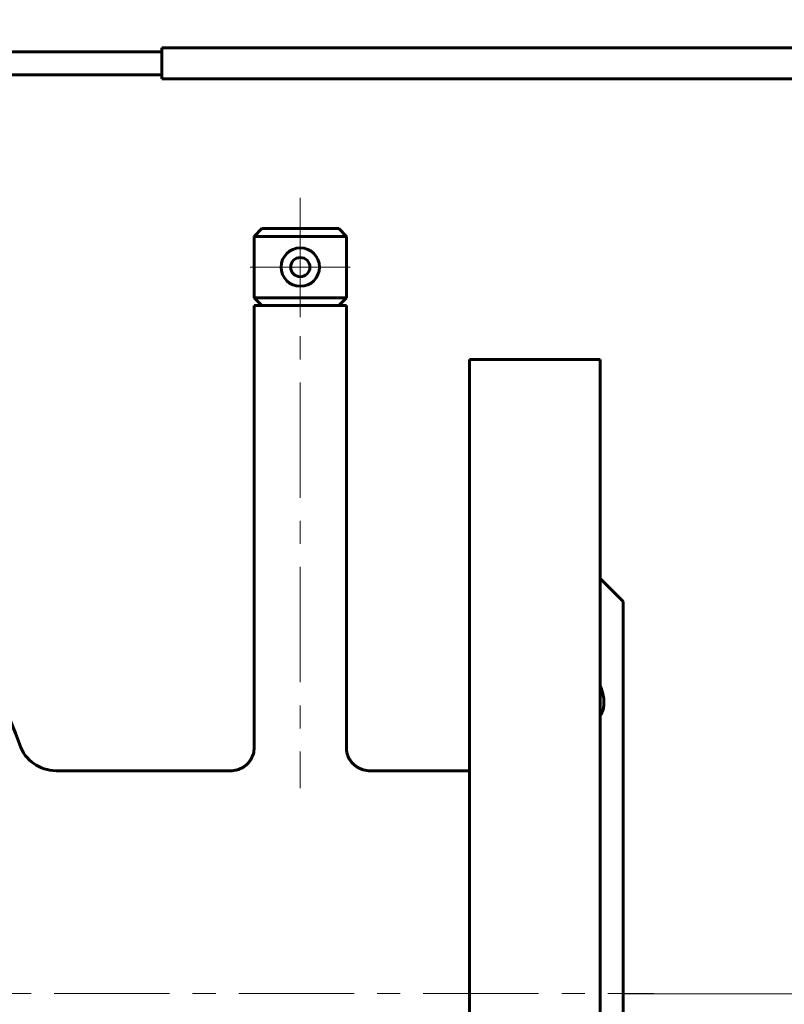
# Model space of a CAD drawing. Header units: millimetres. Extents: x 0 to 420, y 0 to 297.
# Tile 20 of 22: x 160 to 210, y 168 to 232. Entities that reach past the tile are written whole.
import ezdxf

# ---------------------------------------------------------------- set-up
doc = ezdxf.new("R2010")
doc.units = ezdxf.units.MM
for name, pattern in [('K5LT_AXLED', [12, 7.5, -1.5, 1.5, -1.5]), ('K5LT_BASIC', [0]), ('K5LT_THIN', [0])]:
    doc.linetypes.add(name, pattern=pattern)
doc.layers.add('Системный слой', color=7, linetype='Continuous')
doc.layers.add('Системный слой (1)', color=7, linetype='Continuous', true_color=0x6c6c6c)
doc.styles.add('KDIMTEXTSTYLE', font='GOST_AU.SHX', dxfattribs={"width": 0.96, "oblique": 15, "height": 5})
doc.styles.add('KTEXTSTYLE', font='GOST_AU.SHX', dxfattribs={"width": 0.96, "height": 5})
doc.dimstyles.new('KDIMSTYLE (0.50)', dxfattribs={"dimtxt": 5, "dimasz": 1, "dimexe": 2, "dimexo": 0, "dimgap": 1, "dimtad": 1, "dimlfac": 2, "dimtxsty": 'KDIMTEXTSTYLE', "dimsah": 1, "dimcen": 0, "dimdle": 1, "dimadec": 0, "dimazin": 0, "dimtfac": 0.667, "dimtmove": 0, "dimatfit": 3, "dimfxl": 1, "dimtvp": 1, "dimtolj": 1, "dimtzin": 0, "dimarcsym": 0})

# ---------------------------------------------------------------- blocks, each defined once
blk = doc.blocks.new('U0')
at = {"layer": 'Системный слой (1)', "color": 150, "linetype": 'K5LT_BASIC', "lineweight": 60, "true_color": 0x0080ff}
for p, q in [((174.022, 182.883), (162.637, 182.883)), ((189.522, 182.883), (183.022, 182.883))]:
    blk.add_line(p, q, dxfattribs=at)
blk = doc.blocks.new('U2')
at = {"layer": 'Системный слой (1)', "color": 150, "linetype": 'K5LT_BASIC', "lineweight": 60, "true_color": 0x0080ff}
for p, q in [((198.022, 168.383), (198.022, 209.633)), ((198.022, 127.133), (198.022, 168.383))]:
    blk.add_line(p, q, dxfattribs=at)
blk = doc.blocks.new('U4')
at = {"layer": 'Системный слой (1)', "color": 150, "linetype": 'K5LT_BASIC', "lineweight": 60, "true_color": 0x0080ff}
for p, q in [((189.522, 168.383), (189.522, 209.633)), ((189.522, 127.133), (189.522, 168.383))]:
    blk.add_line(p, q, dxfattribs=at)
blk = doc.blocks.new('U7')
at = {"layer": 'Системный слой (1)', "color": 150, "linetype": 'K5LT_BASIC', "lineweight": 60, "true_color": 0x0080ff}
for p, q in [((199.522, 168.383), (199.522, 193.883)), ((199.522, 142.883), (199.522, 168.383))]:
    blk.add_line(p, q, dxfattribs=at)
blk = doc.blocks.new('D1')
at = {"layer": 'Системный слой (1)'}
for points in [[(126.522, 239.799), (127.022, 240.457), (122.022, 239.799), (127.022, 239.141)], [(244.522, 239.799), (239.522, 240.457), (240.022, 239.799), (239.522, 239.141)]]:
    blk.add_hatch(color=7, dxfattribs=at).paths.add_polyline_path(points)
at = {"layer": 'Системный слой (1)', "color": 7, "linetype": 'K5LT_THIN', "lineweight": 18}
for p, q in [((122.022, 227.133), (122.022, 241.799)), ((244.522, 229.633), (244.522, 241.799)), ((122.022, 239.799), (127.022, 240.457)), ((127.022, 240.457), (126.522, 239.799)), ((240.022, 239.799), (239.522, 240.457)), ((239.522, 240.457), (244.522, 239.799)), ((127.022, 239.141), (122.022, 239.799)), ((244.522, 239.799), (122.022, 239.799)), ((126.522, 239.799), (127.022, 239.141)), ((244.522, 239.799), (239.522, 239.141)), ((239.522, 239.141), (240.022, 239.799))]:
    blk.add_line(p, q, dxfattribs=at)
blk.add_wipeout([(177.864, 240.799), (177.864, 248.181), (188.247, 248.181), (188.247, 240.799)]).dxf.layer = 'Системный слой (1)'
at = {"layer": 'Системный слой (1)', "color": 7, "insert": (177.864, 247.387), "char_height": 5, "attachment_point": 1, "style": 'KTEXTSTYLE'}
blk.add_mtext('\\H5.0;\\W1.000;\\Q15;\\Q15;\\W0.965;245', dxfattribs=at)
blk = doc.blocks.new('KDIMARROW_01')
at = {"layer": 'Системный слой'}
blk.add_hatch(color=0, dxfattribs=at).paths.add_polyline_path([(-5, -0.658), (0, 0), (-5, 0.658), (-4.5, 0)])
at = {"layer": 'Системный слой', "color": 0, "linetype": 'K5LT_THIN', "lineweight": 18}
for p, q in [((-4.5, 0), (-5, 0.658)), ((-5, 0.658), (0, 0)), ((0, 0), (-5, -0.658)), ((-5, -0.658), (-4.5, 0))]:
    blk.add_line(p, q, dxfattribs=at)
at = {"layer": 'Системный слой (1)', "color": 0, "linetype": 'K5LT_THIN', "lineweight": 18}
blk.add_line((334.138, 168.383), (333.638, 168.383), dxfattribs=at)
blk = doc.blocks.new('D2')
at = {"layer": 'Системный слой (1)'}
for points in [[(256.24, 224.883), (255.581, 229.883), (254.923, 224.883), (255.581, 225.383)], [(255.581, 168.383), (256.24, 173.383), (255.581, 172.883), (254.923, 173.383)]]:
    blk.add_hatch(color=7, dxfattribs=at).paths.add_polyline_path(points)
at = {"layer": 'Системный слой (1)', "color": 7, "linetype": 'K5LT_THIN', "lineweight": 18}
for p, q in [((239.522, 229.883), (257.581, 229.883)), ((254.923, 224.883), (255.581, 229.883)), ((255.581, 229.883), (256.24, 224.883)), ((255.581, 229.883), (255.581, 168.383)), ((255.581, 225.383), (254.923, 224.883)), ((256.24, 224.883), (255.581, 225.383)), ((255.581, 168.383), (254.923, 173.383)), ((254.923, 173.383), (255.581, 172.883)), ((255.581, 172.883), (256.24, 173.383)), ((256.24, 173.383), (255.581, 168.383)), ((199.522, 168.383), (257.581, 168.383))]:
    blk.add_line(p, q, dxfattribs=at)
blk.add_wipeout([(254.581, 194.122), (247.2, 194.122), (247.2, 203.743), (254.581, 203.743)]).dxf.layer = 'Системный слой (1)'
at = {"layer": 'Системный слой (1)', "color": 7, "insert": (247.994, 194.122), "char_height": 5, "attachment_point": 1, "rotation": 90, "style": 'KTEXTSTYLE'}
blk.add_mtext('\\H5.0;\\W1.000;\\Q15;\\Q15;\\W0.965;123', dxfattribs=at)
blk = doc.blocks.new('U39')
at = {"layer": 'Системный слой (1)', "color": 30, "linetype": 'K5LT_AXLED', "lineweight": 18, "true_color": 0xff8000}
for q in [(178.522, 218.883), (175.272, 215.633), (181.772, 215.633), (178.522, 212.383)]:
    blk.add_line((178.522, 215.633), q, dxfattribs=at)

msp = doc.modelspace()

# ---------------------------------------------------------------- linework, layer by layer
at = {"layer": 'Системный слой (1)', "color": 150, "linetype": 'K5LT_BASIC', "lineweight": 60, "true_color": 0x0080ff}
for p, q in [((169.5216, 229.8833), (239.5216, 229.8833)), ((169.5216, 229.6333), (169.5216, 229.8833)), ((169.5216, 229.6333), (135.9787, 229.6333)), ((169.5216, 229.6333), (169.5216, 228.1333)), ((135.9787, 228.1333), (169.5216, 228.1333)), ((169.5216, 227.8833), (169.5216, 228.1333)), ((239.5216, 227.8833), (169.5216, 227.8833)), ((176.0216, 218.1333), (175.5216, 217.6333)), ((176.0216, 218.1333), (181.0216, 218.1333)), ((181.0216, 218.1333), (181.5216, 217.6333)), ((175.5216, 217.6333), (175.5216, 213.6333)), ((175.5216, 217.6333), (181.5216, 217.6333)), ((181.5216, 217.6333), (181.5216, 213.6333)), ((176.0216, 213.1333), (175.5216, 213.6333)), ((175.5216, 213.6333), (181.5216, 213.6333)), ((181.0216, 213.1333), (181.5216, 213.6333)), ((175.5216, 213.1333), (175.5216, 184.3833)), ((175.5216, 213.1333), (181.5216, 213.1333)), ((181.5216, 213.1333), (181.5216, 184.3833)), ((198.0216, 209.6333), (189.5216, 209.6333)), ((199.5216, 193.8833), (198.0216, 195.3833))]:
    msp.add_line(p, q, dxfattribs=at)
at = {"layer": 'Системный слой (1)', "color": 30, "linetype": 'K5LT_AXLED', "lineweight": 18, "true_color": 0xff8000}
msp.add_line((178.5216, 220.1333), (178.5216, 181.7374), dxfattribs=at)
at = {"layer": 'Системный слой (1)', "color": 150, "linetype": 'K5LT_BASIC', "lineweight": 60, "true_color": 0x0080ff}
for centre, radius, start, end in [((178.5216, 215.6333), 1.25, 0, 180), ((178.5216, 215.6333), 0.625, 0, 180), ((178.5216, 215.6333), 1.25, 180, 0), ((178.5216, 215.6333), 0.625, 180, 0), ((141.2716, 178.0411), 20.0922, 18.964888, 90), ((162.6375, 185.3833), 2.5, 198.964888, 270)]:
    msp.add_arc(centre, radius, start, end, dxfattribs=at)
for points, knots in [([(198.0216, 188.4222), (198.0804, 188.2742), (198.1297, 188.1294), (198.2077, 187.8465), (198.2363, 187.7084), (198.2706, 187.4389), (198.2755, 187.3118), (198.2617, 187.0731), (198.2429, 186.9615), (198.1909, 186.7846), (198.1639, 186.7168), (198.1001, 186.5907), (198.0632, 186.5324), (198.0216, 186.4786)], [0.0005925, 0.0005925, 0.0005925, 0.0005925, 1.0461559, 1.0461559, 2.0923119, 2.0923119, 3.1438255, 3.1438255, 4.1953391, 4.1953391, 4.934354, 4.934354, 5.6727768, 5.6727768, 5.6727768, 5.6727768]), ([(175.5216, 184.3833), (175.5216, 184.3181), (175.5173, 184.2522), (175.5, 184.1208), (175.4867, 184.0548), (175.4512, 183.9241), (175.4287, 183.8591), (175.3746, 183.732), (175.3429, 183.6698), (175.2706, 183.5496), (175.2301, 183.4919), (175.1408, 183.382), (175.0923, 183.3304), (174.9881, 183.2339), (174.9324, 183.1894), (174.8157, 183.1088), (174.7545, 183.0726), (174.6284, 183.0097), (174.5633, 182.9827), (174.4313, 182.9387), (174.3642, 182.9213), (174.2299, 182.8963), (174.1626, 182.8884), (174.0707, 182.8839), (174.0461, 182.8833), (174.0216, 182.8833)], [0, 0, 0, 0, 1.5033948, 1.5033948, 3.038547, 3.038547, 4.6090193, 4.6090193, 6.2061393, 6.2061393, 7.8211064, 7.8211064, 9.4450112, 9.4450112, 11.0736141, 11.0736141, 12.6967903, 12.6967903, 14.3046968, 14.3046968, 15.8877029, 15.8877029, 17.4378582, 17.4378582, 17.9986841, 17.9986841, 17.9986841, 17.9986841]), ([(181.5216, 184.3833), (181.5216, 184.3179), (181.5259, 184.2517), (181.5434, 184.12), (181.5567, 184.0539), (181.5923, 183.9232), (181.6149, 183.8582), (181.6691, 183.731), (181.7009, 183.6687), (181.7734, 183.5484), (181.814, 183.4907), (181.9035, 183.3808), (181.9521, 183.3292), (182.0564, 183.2328), (182.1121, 183.1884), (182.229, 183.1078), (182.2903, 183.0717), (182.4166, 183.0089), (182.4819, 182.982), (182.6142, 182.938), (182.6815, 182.9207), (182.8159, 182.8959), (182.8832, 182.8882), (182.9742, 182.8838), (182.998, 182.8833), (183.0216, 182.8833)], [0, 0, 0, 0, 1.5087945, 1.5087945, 3.0462079, 3.0462079, 4.6168947, 4.6168947, 6.2160871, 6.2160871, 7.8331433, 7.8331433, 9.4579486, 9.4579486, 11.0864101, 11.0864101, 12.7112753, 12.7112753, 14.3219008, 14.3219008, 15.9074192, 15.9074192, 17.4572159, 17.4572159, 17.9986842, 17.9986842, 17.9986842, 17.9986842])]:
    msp.add_open_spline(points, degree=3, knots=knots, dxfattribs=at)

# ---------------------------------------------------------------- block references
at = {"layer": 'Системный слой (1)'}
for name in ['U39', 'U4', 'U2', 'U7', 'U0']:
    msp.add_blockref(name, (0, 0), dxfattribs=at)

# ---------------------------------------------------------------- next in the draw order: dimensions: what is measured, and where the dimension line sits
at = {"layer": 'Системный слой (1)', "color": 7}
dim = msp.add_linear_dim(base=(244.5216, 239.7991), p1=(122.0216, 227.1333), p2=(244.5216, 229.6333), dimstyle='KDIMSTYLE (0.50)', override={"dimexo": 0, "dimpost": '\\H5.0;\\W0.965;\\Q15;<>', "dimblk1": 'KDIMARROW_01', "dimblk2": 'KDIMARROW_01', "dimse1": 0, "dimse2": 0, "dimclrt": 7, "dimtol": 1, "dimtp": 0, "dimtm": 0, "dimtdec": 5, "dimtolj": 1}, dxfattribs=at)
dim.commit()
dim.dimension.update_dxf_attribs({"geometry": 'D1', "text_midpoint": (183.2716, 239.7991), "dimtype": 160})

# ---------------------------------------------------------------- next in the draw order: dimensions: what is measured, and where the dimension line sits
dim = msp.add_linear_dim(base=(255.5815, 229.8833), p1=(199.5216, 168.3833), p2=(239.5216, 229.8833), angle=90, dimstyle='KDIMSTYLE (0.50)', override={"dimexo": 0, "dimpost": '\\H5.0;\\W0.965;\\Q15;<>', "dimblk1": 'KDIMARROW_01', "dimblk2": 'KDIMARROW_01', "dimse1": 0, "dimse2": 0, "dimclrt": 7, "dimtol": 1, "dimtp": 0, "dimtm": 0, "dimtdec": 5, "dimtolj": 1}, dxfattribs=at)
dim.commit()
dim.dimension.update_dxf_attribs({"geometry": 'D2', "text_midpoint": (255.5815, 199.1333), "dimtype": 160})

# ---------------------------------------------------------------- next in the draw order: linework, layer by layer
at = {"layer": 'Системный слой (1)', "color": 30, "linetype": 'K5LT_AXLED', "lineweight": 18, "true_color": 0xff8000}
msp.add_line((42.5216, 168.3833), (201.5216, 168.3833), dxfattribs=at)

doc.saveas('drawing.dxf')
